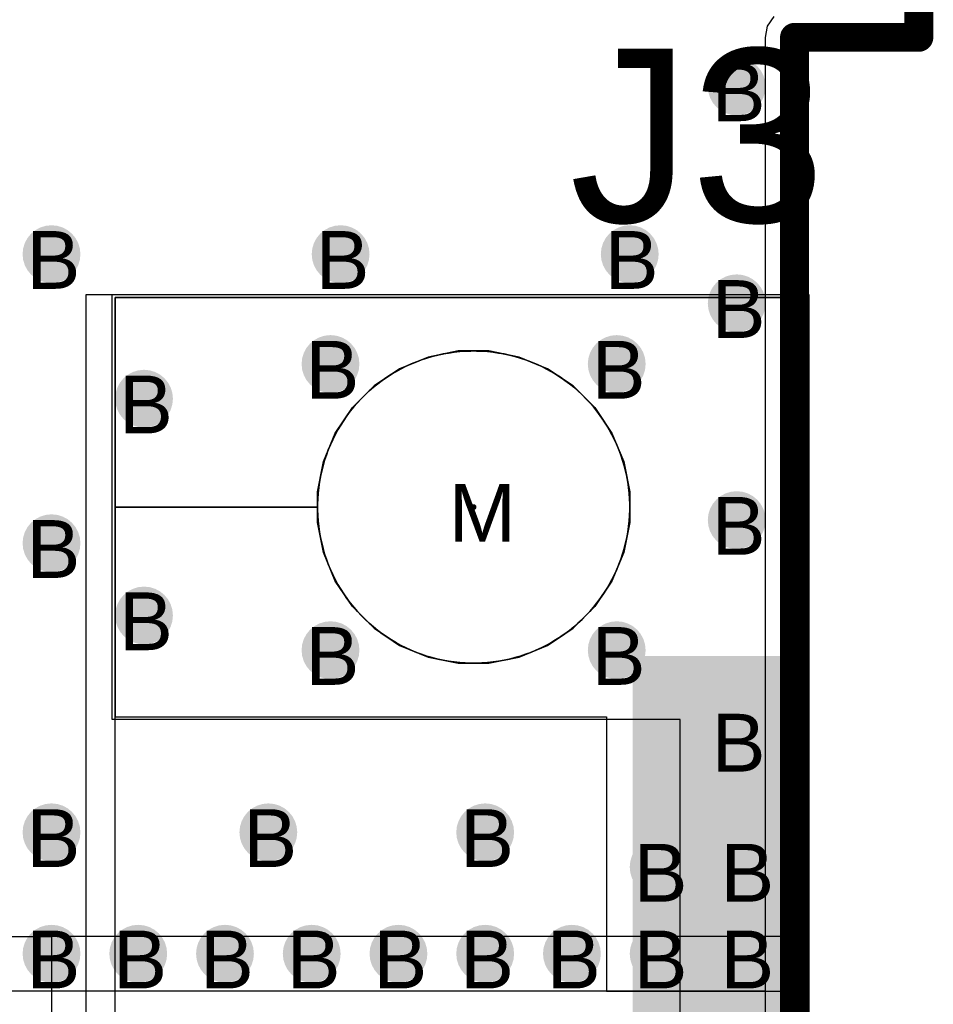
# Model space of a CAD drawing. Header units: millimetres. Extents: x -1.28 to 3.76, y -2.75 to 1.5.
# Tile 5 of 12: x 0.29 to 0.6, y 0.34 to 0.68. Entities that reach past the tile are written whole.
import ezdxf

# ---------------------------------------------------------------- set-up
doc = ezdxf.new("R2010")
doc.units = ezdxf.units.MM
doc.header["$MEASUREMENT"] = 0
for name, color, linetype in [('BottomLayer', 5, 'Continuous'), ('BottomSolder', 6, 'Continuous'), ('DrillDrawing', 1, 'Continuous'), ('Mechanical1', 6, 'Continuous'), ('TopLayer', 1, 'Continuous'), ('TopOverlay', 2, 'Continuous'), ('TopSolder', 216, 'Continuous')]:
    doc.layers.add(name, color=color, linetype=linetype)
doc.styles.add('Arial', font='arial.ttf', dxfattribs={"height": 0.2})

msp = doc.modelspace()

# ---------------------------------------------------------------- hatches: boundary and pattern name
at = {"layer": 'BottomLayer'}
h = msp.add_hatch(color=5, dxfattribs=at)
edge = h.paths.add_edge_path()
edge.add_arc((0.537, 0.658), 0.01, 0, 360)
h = msp.add_hatch(color=5, dxfattribs=at)
edge = h.paths.add_edge_path()
edge.add_arc((0.3, 0.6), 0.01, 0, 360)
h = msp.add_hatch(color=5, dxfattribs=at)
edge = h.paths.add_edge_path()
edge.add_arc((0.4, 0.6), 0.01, 0, 360)
h = msp.add_hatch(color=5, dxfattribs=at)
edge = h.paths.add_edge_path()
edge.add_arc((0.5, 0.6), 0.01, 0, 360)
h = msp.add_hatch(color=5, dxfattribs=at)
edge = h.paths.add_edge_path()
edge.add_arc((0.537, 0.583), 0.01, 0, 360)
h = msp.add_hatch(color=5, dxfattribs=at)
edge = h.paths.add_edge_path()
edge.add_arc((0.3965, 0.562), 0.01, 0, 360)
h = msp.add_hatch(color=5, dxfattribs=at)
edge = h.paths.add_edge_path()
edge.add_arc((0.4955, 0.562), 0.01, 0, 360)
h = msp.add_hatch(color=5, dxfattribs=at)
edge = h.paths.add_edge_path()
edge.add_arc((0.332, 0.55), 0.01, 0, 360)
h = msp.add_hatch(color=5, dxfattribs=at)
edge = h.paths.add_edge_path()
edge.add_arc((0.537, 0.508), 0.01, 0, 360)
h = msp.add_hatch(color=5, dxfattribs=at)
edge = h.paths.add_edge_path()
edge.add_arc((0.3, 0.5), 0.01, 0, 360)
h = msp.add_hatch(color=5, dxfattribs=at)
edge = h.paths.add_edge_path()
edge.add_arc((0.332, 0.475), 0.01, 0, 360)
h = msp.add_hatch(color=5, dxfattribs=at)
edge = h.paths.add_edge_path()
edge.add_arc((0.3965, 0.463), 0.01, 0, 360)
h = msp.add_hatch(color=5, dxfattribs=at)
edge = h.paths.add_edge_path()
edge.add_arc((0.4955, 0.463), 0.01, 0, 360)
msp.add_hatch(color=5, dxfattribs=at).paths.add_polyline_path([(0.552, 0.19), (0.502, 0.19), (0.502, 0.46), (0.552, 0.46)])
h = msp.add_hatch(color=5, dxfattribs=at)
edge = h.paths.add_edge_path()
edge.add_arc((0.537, 0.433), 0.01, 0, 360)
h = msp.add_hatch(color=5, dxfattribs=at)
edge = h.paths.add_edge_path()
edge.add_arc((0.3, 0.4), 0.01, 0, 360)
h = msp.add_hatch(color=5, dxfattribs=at)
edge = h.paths.add_edge_path()
edge.add_arc((0.375, 0.4), 0.01, 0, 360)
h = msp.add_hatch(color=5, dxfattribs=at)
edge = h.paths.add_edge_path()
edge.add_arc((0.45, 0.4), 0.01, 0, 360)
h = msp.add_hatch(color=5, dxfattribs=at)
edge = h.paths.add_edge_path()
edge.add_arc((0.51, 0.388), 0.01, 0, 360)
h = msp.add_hatch(color=5, dxfattribs=at)
edge = h.paths.add_edge_path()
edge.add_arc((0.54, 0.388), 0.01, 0, 360)
h = msp.add_hatch(color=5, dxfattribs=at)
edge = h.paths.add_edge_path()
edge.add_arc((0.3, 0.358), 0.01, 0, 360)
h = msp.add_hatch(color=5, dxfattribs=at)
edge = h.paths.add_edge_path()
edge.add_arc((0.33, 0.358), 0.01, 0, 360)
h = msp.add_hatch(color=5, dxfattribs=at)
edge = h.paths.add_edge_path()
edge.add_arc((0.36, 0.358), 0.01, 0, 360)
h = msp.add_hatch(color=5, dxfattribs=at)
edge = h.paths.add_edge_path()
edge.add_arc((0.39, 0.358), 0.01, 0, 360)
h = msp.add_hatch(color=5, dxfattribs=at)
edge = h.paths.add_edge_path()
edge.add_arc((0.42, 0.358), 0.01, 0, 360)
h = msp.add_hatch(color=5, dxfattribs=at)
edge = h.paths.add_edge_path()
edge.add_arc((0.45, 0.358), 0.01, 0, 360)
h = msp.add_hatch(color=5, dxfattribs=at)
edge = h.paths.add_edge_path()
edge.add_arc((0.48, 0.358), 0.01, 0, 360)
h = msp.add_hatch(color=5, dxfattribs=at)
edge = h.paths.add_edge_path()
edge.add_arc((0.51, 0.358), 0.01, 0, 360)
h = msp.add_hatch(color=5, dxfattribs=at)
edge = h.paths.add_edge_path()
edge.add_arc((0.54, 0.358), 0.01, 0, 360)
at = {"layer": 'BottomSolder'}
h = msp.add_hatch(color=6, dxfattribs=at)
edge = h.paths.add_edge_path()
edge.add_arc((0.446, 0.5125), 0.001, 0, 360)
msp.add_hatch(color=6, dxfattribs=at).paths.add_polyline_path([(0.553, 0.189), (0.501, 0.189), (0.501, 0.461), (0.553, 0.461)])
at = {"layer": 'TopLayer'}
h = msp.add_hatch(color=1, dxfattribs=at)
edge = h.paths.add_edge_path()
edge.add_arc((0.537, 0.658), 0.01, 0, 360)
h = msp.add_hatch(color=1, dxfattribs=at)
edge = h.paths.add_edge_path()
edge.add_arc((0.3, 0.6), 0.01, 0, 360)
h = msp.add_hatch(color=1, dxfattribs=at)
edge = h.paths.add_edge_path()
edge.add_arc((0.4, 0.6), 0.01, 0, 360)
h = msp.add_hatch(color=1, dxfattribs=at)
edge = h.paths.add_edge_path()
edge.add_arc((0.5, 0.6), 0.01, 0, 360)
h = msp.add_hatch(color=1, dxfattribs=at)
edge = h.paths.add_edge_path()
edge.add_arc((0.537, 0.583), 0.01, 0, 360)
h = msp.add_hatch(color=1, dxfattribs=at)
edge = h.paths.add_edge_path()
edge.add_arc((0.3965, 0.562), 0.01, 0, 360)
h = msp.add_hatch(color=1, dxfattribs=at)
edge = h.paths.add_edge_path()
edge.add_arc((0.4955, 0.562), 0.01, 0, 360)
h = msp.add_hatch(color=1, dxfattribs=at)
edge = h.paths.add_edge_path()
edge.add_arc((0.332, 0.55), 0.01, 0, 360)
h = msp.add_hatch(color=1, dxfattribs=at)
edge = h.paths.add_edge_path()
edge.add_arc((0.537, 0.508), 0.01, 0, 360)
h = msp.add_hatch(color=1, dxfattribs=at)
edge = h.paths.add_edge_path()
edge.add_arc((0.3, 0.5), 0.01, 0, 360)
h = msp.add_hatch(color=1, dxfattribs=at)
edge = h.paths.add_edge_path()
edge.add_arc((0.332, 0.475), 0.01, 0, 360)
h = msp.add_hatch(color=1, dxfattribs=at)
edge = h.paths.add_edge_path()
edge.add_arc((0.3965, 0.463), 0.01, 0, 360)
h = msp.add_hatch(color=1, dxfattribs=at)
edge = h.paths.add_edge_path()
edge.add_arc((0.4955, 0.463), 0.01, 0, 360)
for points in [[(0.552, 0.345), (0.502, 0.345), (0.502, 0.46), (0.552, 0.46)], [(0.562, 0.36), (0.542, 0.36), (0.542, 0.345), (0.562, 0.345)]]:
    msp.add_hatch(color=1, dxfattribs=at).paths.add_polyline_path(points)
h = msp.add_hatch(color=1, dxfattribs=at)
edge = h.paths.add_edge_path()
edge.add_arc((0.537, 0.433), 0.01, 0, 360)
h = msp.add_hatch(color=1, dxfattribs=at)
edge = h.paths.add_edge_path()
edge.add_arc((0.3, 0.4), 0.01, 0, 360)
h = msp.add_hatch(color=1, dxfattribs=at)
edge = h.paths.add_edge_path()
edge.add_arc((0.375, 0.4), 0.01, 0, 360)
h = msp.add_hatch(color=1, dxfattribs=at)
edge = h.paths.add_edge_path()
edge.add_arc((0.45, 0.4), 0.01, 0, 360)
h = msp.add_hatch(color=1, dxfattribs=at)
edge = h.paths.add_edge_path()
edge.add_arc((0.51, 0.388), 0.01, 0, 360)
h = msp.add_hatch(color=1, dxfattribs=at)
edge = h.paths.add_edge_path()
edge.add_arc((0.54, 0.388), 0.01, 0, 360)
h = msp.add_hatch(color=1, dxfattribs=at)
edge = h.paths.add_edge_path()
edge.add_arc((0.3, 0.358), 0.01, 0, 360)
h = msp.add_hatch(color=1, dxfattribs=at)
edge = h.paths.add_edge_path()
edge.add_arc((0.33, 0.358), 0.01, 0, 360)
h = msp.add_hatch(color=1, dxfattribs=at)
edge = h.paths.add_edge_path()
edge.add_arc((0.36, 0.358), 0.01, 0, 360)
h = msp.add_hatch(color=1, dxfattribs=at)
edge = h.paths.add_edge_path()
edge.add_arc((0.39, 0.358), 0.01, 0, 360)
h = msp.add_hatch(color=1, dxfattribs=at)
edge = h.paths.add_edge_path()
edge.add_arc((0.42, 0.358), 0.01, 0, 360)
h = msp.add_hatch(color=1, dxfattribs=at)
edge = h.paths.add_edge_path()
edge.add_arc((0.45, 0.358), 0.01, 0, 360)
h = msp.add_hatch(color=1, dxfattribs=at)
edge = h.paths.add_edge_path()
edge.add_arc((0.48, 0.358), 0.01, 0, 360)
h = msp.add_hatch(color=1, dxfattribs=at)
edge = h.paths.add_edge_path()
edge.add_arc((0.51, 0.358), 0.01, 0, 360)
h = msp.add_hatch(color=1, dxfattribs=at)
edge = h.paths.add_edge_path()
edge.add_arc((0.54, 0.358), 0.01, 0, 360)
at = {"layer": 'TopSolder'}
h = msp.add_hatch(color=216, dxfattribs=at)
edge = h.paths.add_edge_path()
edge.add_arc((0.537, 0.583), 0.006, 0, 360)
h = msp.add_hatch(color=216, dxfattribs=at)
edge = h.paths.add_edge_path()
edge.add_arc((0.446, 0.5125), 0.001, 0, 360)

# ---------------------------------------------------------------- linework, layer by layer
at = {"layer": 'BottomLayer'}
for p, q in [((0.54979, 0.68221), (0.54758, 0.6789)), ((0.54758, 0.6789), (0.5468, 0.675)), ((0.5468, 0.675), (0.5468, 0.0102)), ((0.322, 0.5125), (0.322, 0.585)), ((0.322, 0.585), (0.562, 0.585)), ((0.562, 0.585), (0.562, 0.065)), ((0.44068, 0.5665), (0.43025, 0.56442)), ((0.43025, 0.56442), (0.44068, 0.5665)), ((0.43547, 0.56546), (0.43358, 0.56505)), ((0.43736, 0.5658), (0.43547, 0.56546)), ((0.43927, 0.56608), (0.43736, 0.5658)), ((0.44119, 0.56629), (0.43927, 0.56608)), ((0.45132, 0.5665), (0.44068, 0.5665)), ((0.44068, 0.5665), (0.446, 0.5665)), ((0.44311, 0.56642), (0.44119, 0.56629)), ((0.44504, 0.56649), (0.44311, 0.56642)), ((0.446, 0.5665), (0.44504, 0.56649)), ((0.44696, 0.56649), (0.446, 0.5665)), ((0.446, 0.5665), (0.45132, 0.5665)), ((0.44889, 0.56642), (0.44696, 0.56649)), ((0.45081, 0.56629), (0.44889, 0.56642)), ((0.45273, 0.56608), (0.45081, 0.56629)), ((0.46175, 0.56442), (0.45132, 0.5665)), ((0.45132, 0.5665), (0.46175, 0.56442)), ((0.45464, 0.5658), (0.45273, 0.56608)), ((0.45653, 0.56546), (0.45464, 0.5658)), ((0.45842, 0.56505), (0.45653, 0.56546)), ((0.43025, 0.56442), (0.42042, 0.56035)), ((0.42042, 0.56035), (0.43025, 0.56442)), ((0.42445, 0.56201), (0.42269, 0.56121)), ((0.42623, 0.56275), (0.42445, 0.56201)), ((0.42803, 0.56342), (0.42623, 0.56275)), ((0.42986, 0.56403), (0.42803, 0.56342)), ((0.43171, 0.56458), (0.42986, 0.56403)), ((0.43358, 0.56505), (0.43171, 0.56458)), ((0.46029, 0.56458), (0.45842, 0.56505)), ((0.46214, 0.56403), (0.46029, 0.56458)), ((0.47158, 0.56035), (0.46175, 0.56442)), ((0.46175, 0.56442), (0.47158, 0.56035)), ((0.46396, 0.56342), (0.46214, 0.56403)), ((0.46577, 0.56275), (0.46396, 0.56342)), ((0.46755, 0.56201), (0.46577, 0.56275)), ((0.46931, 0.56121), (0.46755, 0.56201)), ((0.42042, 0.56035), (0.41158, 0.55444)), ((0.41158, 0.55444), (0.42042, 0.56035)), ((0.41928, 0.55943), (0.41762, 0.55844)), ((0.42097, 0.56035), (0.41928, 0.55943)), ((0.42269, 0.56121), (0.42097, 0.56035)), ((0.47103, 0.56035), (0.46931, 0.56121)), ((0.47272, 0.55943), (0.47103, 0.56035)), ((0.48042, 0.55444), (0.47158, 0.56035)), ((0.47158, 0.56035), (0.48042, 0.55444)), ((0.47438, 0.55844), (0.47272, 0.55943)), ((0.41442, 0.5563), (0.41287, 0.55514)), ((0.416, 0.5574), (0.41442, 0.5563)), ((0.41762, 0.55844), (0.416, 0.5574)), ((0.476, 0.5574), (0.47438, 0.55844)), ((0.47758, 0.5563), (0.476, 0.5574)), ((0.47913, 0.55514), (0.47758, 0.5563)), ((0.41158, 0.55444), (0.40406, 0.54692)), ((0.40406, 0.54692), (0.41158, 0.55444)), ((0.40991, 0.55267), (0.4085, 0.55136)), ((0.41137, 0.55394), (0.40991, 0.55267)), ((0.41287, 0.55514), (0.41137, 0.55394)), ((0.48063, 0.55394), (0.47913, 0.55514)), ((0.48794, 0.54692), (0.48042, 0.55444)), ((0.48042, 0.55444), (0.48794, 0.54692)), ((0.48209, 0.55267), (0.48063, 0.55394)), ((0.4835, 0.55136), (0.48209, 0.55267)), ((0.40583, 0.54859), (0.40456, 0.54713)), ((0.40714, 0.55), (0.40583, 0.54859)), ((0.4085, 0.55136), (0.40714, 0.55)), ((0.48486, 0.55), (0.4835, 0.55136)), ((0.48617, 0.54859), (0.48486, 0.55)), ((0.48744, 0.54713), (0.48617, 0.54859)), ((0.40406, 0.54692), (0.39815, 0.53808)), ((0.39815, 0.53808), (0.40406, 0.54692)), ((0.40336, 0.54563), (0.4022, 0.54408)), ((0.40456, 0.54713), (0.40336, 0.54563)), ((0.48864, 0.54563), (0.48744, 0.54713)), ((0.49385, 0.53808), (0.48794, 0.54692)), ((0.48794, 0.54692), (0.49385, 0.53808)), ((0.4898, 0.54408), (0.48864, 0.54563)), ((0.4011, 0.5425), (0.40006, 0.54088)), ((0.4022, 0.54408), (0.4011, 0.5425)), ((0.4909, 0.5425), (0.4898, 0.54408)), ((0.49194, 0.54088), (0.4909, 0.5425)), ((0.39907, 0.53922), (0.39815, 0.53753)), ((0.40006, 0.54088), (0.39907, 0.53922)), ((0.49293, 0.53922), (0.49194, 0.54088)), ((0.49385, 0.53753), (0.49293, 0.53922)), ((0.39815, 0.53808), (0.39408, 0.52825)), ((0.39408, 0.52825), (0.39815, 0.53808)), ((0.39729, 0.53581), (0.39649, 0.53405)), ((0.39815, 0.53753), (0.39729, 0.53581)), ((0.49792, 0.52825), (0.49385, 0.53808)), ((0.49385, 0.53808), (0.49792, 0.52825)), ((0.49471, 0.53581), (0.49385, 0.53753)), ((0.49551, 0.53405), (0.49471, 0.53581)), ((0.39575, 0.53227), (0.39508, 0.53046)), ((0.39649, 0.53405), (0.39575, 0.53227)), ((0.49625, 0.53227), (0.49551, 0.53405)), ((0.49692, 0.53046), (0.49625, 0.53227)), ((0.39408, 0.52825), (0.392, 0.51782)), ((0.392, 0.51782), (0.39408, 0.52825)), ((0.39447, 0.52864), (0.39392, 0.52679)), ((0.39508, 0.53046), (0.39447, 0.52864)), ((0.49753, 0.52864), (0.49692, 0.53046)), ((0.49808, 0.52679), (0.49753, 0.52864)), ((0.5, 0.51782), (0.49792, 0.52825)), ((0.49792, 0.52825), (0.5, 0.51782)), ((0.39345, 0.52492), (0.39304, 0.52303)), ((0.39392, 0.52679), (0.39345, 0.52492)), ((0.49855, 0.52492), (0.49808, 0.52679)), ((0.49896, 0.52303), (0.49855, 0.52492)), ((0.3927, 0.52114), (0.39242, 0.51923)), ((0.39304, 0.52303), (0.3927, 0.52114)), ((0.4993, 0.52114), (0.49896, 0.52303)), ((0.49958, 0.51923), (0.4993, 0.52114)), ((0.392, 0.51782), (0.392, 0.5125)), ((0.392, 0.5125), (0.392, 0.51782)), ((0.39242, 0.51923), (0.39221, 0.51731)), ((0.49978, 0.51731), (0.49958, 0.51923)), ((0.5, 0.5125), (0.5, 0.51782)), ((0.5, 0.51782), (0.5, 0.5125)), ((0.39208, 0.51539), (0.39201, 0.51346)), ((0.39221, 0.51731), (0.39208, 0.51539)), ((0.49992, 0.51539), (0.49978, 0.51731)), ((0.49999, 0.51346), (0.49992, 0.51539)), ((0.322, 0.1375), (0.322, 0.5125)), ((0.322, 0.5125), (0.392, 0.5125)), ((0.392, 0.5125), (0.322, 0.5125)), ((0.39201, 0.51346), (0.392, 0.5125)), ((0.392, 0.5125), (0.392, 0.50718)), ((0.392, 0.5125), (0.39201, 0.51154)), ((0.392, 0.5125), (0.392, 0.5125)), ((0.392, 0.50718), (0.392, 0.5125)), ((0.39201, 0.51154), (0.39208, 0.50961)), ((0.49992, 0.50961), (0.49999, 0.51154)), ((0.5, 0.5125), (0.49999, 0.51346)), ((0.49999, 0.51154), (0.5, 0.5125)), ((0.5, 0.50718), (0.5, 0.5125)), ((0.5, 0.5125), (0.5, 0.5125)), ((0.5, 0.5125), (0.5, 0.50718)), ((0.39208, 0.50961), (0.39221, 0.50769)), ((0.39221, 0.50769), (0.39242, 0.50577)), ((0.49958, 0.50577), (0.49978, 0.50769)), ((0.49978, 0.50769), (0.49992, 0.50961)), ((0.392, 0.50718), (0.39408, 0.49675)), ((0.39408, 0.49675), (0.392, 0.50718)), ((0.39242, 0.50577), (0.3927, 0.50386)), ((0.49792, 0.49675), (0.5, 0.50718)), ((0.5, 0.50718), (0.49792, 0.49675)), ((0.4993, 0.50386), (0.49958, 0.50577)), ((0.3927, 0.50386), (0.39304, 0.50197)), ((0.39304, 0.50197), (0.39345, 0.50008)), ((0.49855, 0.50008), (0.49896, 0.50197)), ((0.49896, 0.50197), (0.4993, 0.50386)), ((0.39345, 0.50008), (0.39392, 0.49821)), ((0.39392, 0.49821), (0.39447, 0.49636)), ((0.49753, 0.49636), (0.49808, 0.49821)), ((0.49808, 0.49821), (0.49855, 0.50008)), ((0.39408, 0.49675), (0.39815, 0.48692)), ((0.39815, 0.48692), (0.39408, 0.49675)), ((0.39447, 0.49636), (0.39508, 0.49454)), ((0.39508, 0.49454), (0.39575, 0.49273)), ((0.49385, 0.48692), (0.49792, 0.49675)), ((0.49792, 0.49675), (0.49385, 0.48692)), ((0.49625, 0.49273), (0.49692, 0.49454)), ((0.49692, 0.49454), (0.49753, 0.49636)), ((0.39575, 0.49273), (0.39649, 0.49095)), ((0.39649, 0.49095), (0.39729, 0.48919)), ((0.49471, 0.48919), (0.49551, 0.49095)), ((0.49551, 0.49095), (0.49625, 0.49273)), ((0.39729, 0.48919), (0.39815, 0.48747)), ((0.39815, 0.48747), (0.39907, 0.48578)), ((0.49293, 0.48578), (0.49385, 0.48747)), ((0.49385, 0.48747), (0.49471, 0.48919)), ((0.39815, 0.48692), (0.40406, 0.47808)), ((0.40406, 0.47808), (0.39815, 0.48692)), ((0.39907, 0.48578), (0.40006, 0.48412)), ((0.40006, 0.48412), (0.4011, 0.4825)), ((0.48794, 0.47808), (0.49385, 0.48692)), ((0.49385, 0.48692), (0.48794, 0.47808)), ((0.4909, 0.4825), (0.49194, 0.48412)), ((0.49194, 0.48412), (0.49293, 0.48578)), ((0.4011, 0.4825), (0.4022, 0.48092)), ((0.4022, 0.48092), (0.40336, 0.47937)), ((0.48864, 0.47937), (0.4898, 0.48092)), ((0.4898, 0.48092), (0.4909, 0.4825)), ((0.40336, 0.47937), (0.40456, 0.47787)), ((0.40406, 0.47808), (0.41158, 0.47056)), ((0.41158, 0.47056), (0.40406, 0.47808)), ((0.40456, 0.47787), (0.40583, 0.47641)), ((0.48042, 0.47056), (0.48794, 0.47808)), ((0.48794, 0.47808), (0.48042, 0.47056)), ((0.48617, 0.47641), (0.48744, 0.47787)), ((0.48744, 0.47787), (0.48864, 0.47937)), ((0.40583, 0.47641), (0.40714, 0.475)), ((0.40714, 0.475), (0.4085, 0.47364)), ((0.4085, 0.47364), (0.40991, 0.47233)), ((0.48209, 0.47233), (0.4835, 0.47364)), ((0.4835, 0.47364), (0.48486, 0.475)), ((0.48486, 0.475), (0.48617, 0.47641)), ((0.40991, 0.47233), (0.41137, 0.47106)), ((0.41137, 0.47106), (0.41287, 0.46986)), ((0.41158, 0.47056), (0.42042, 0.46465)), ((0.42042, 0.46465), (0.41158, 0.47056)), ((0.47158, 0.46465), (0.48042, 0.47056)), ((0.48042, 0.47056), (0.47158, 0.46465)), ((0.47913, 0.46986), (0.48063, 0.47106)), ((0.48063, 0.47106), (0.48209, 0.47233)), ((0.41287, 0.46986), (0.41442, 0.4687)), ((0.41442, 0.4687), (0.416, 0.4676)), ((0.416, 0.4676), (0.41762, 0.46656)), ((0.47438, 0.46656), (0.476, 0.4676)), ((0.476, 0.4676), (0.47758, 0.4687)), ((0.47758, 0.4687), (0.47913, 0.46986)), ((0.41762, 0.46656), (0.41928, 0.46557)), ((0.41928, 0.46557), (0.42097, 0.46465)), ((0.42042, 0.46465), (0.43025, 0.46058)), ((0.43025, 0.46058), (0.42042, 0.46465)), ((0.42097, 0.46465), (0.42269, 0.46379)), ((0.42269, 0.46379), (0.42445, 0.46299)), ((0.46175, 0.46058), (0.47158, 0.46465)), ((0.47158, 0.46465), (0.46175, 0.46058)), ((0.46755, 0.46299), (0.46931, 0.46379)), ((0.46931, 0.46379), (0.47103, 0.46465)), ((0.47103, 0.46465), (0.47272, 0.46557)), ((0.47272, 0.46557), (0.47438, 0.46656)), ((0.42445, 0.46299), (0.42623, 0.46225)), ((0.42623, 0.46225), (0.42803, 0.46158)), ((0.42803, 0.46158), (0.42986, 0.46097)), ((0.42986, 0.46097), (0.43171, 0.46042)), ((0.43025, 0.46058), (0.44068, 0.4585)), ((0.44068, 0.4585), (0.43025, 0.46058)), ((0.43171, 0.46042), (0.43358, 0.45995)), ((0.43358, 0.45995), (0.43547, 0.45954)), ((0.45132, 0.4585), (0.46175, 0.46058)), ((0.46175, 0.46058), (0.45132, 0.4585)), ((0.45653, 0.45954), (0.45842, 0.45995)), ((0.45842, 0.45995), (0.46029, 0.46042)), ((0.46029, 0.46042), (0.46214, 0.46097)), ((0.46214, 0.46097), (0.46396, 0.46158)), ((0.46396, 0.46158), (0.46577, 0.46225)), ((0.46577, 0.46225), (0.46755, 0.46299)), ((0.43547, 0.45954), (0.43736, 0.4592)), ((0.43736, 0.4592), (0.43927, 0.45892)), ((0.43927, 0.45892), (0.44119, 0.45871)), ((0.44068, 0.4585), (0.45132, 0.4585)), ((0.446, 0.4585), (0.44068, 0.4585)), ((0.44119, 0.45871), (0.44311, 0.45858)), ((0.44311, 0.45858), (0.44504, 0.45851)), ((0.44504, 0.45851), (0.446, 0.4585)), ((0.446, 0.4585), (0.44696, 0.45851)), ((0.45132, 0.4585), (0.446, 0.4585)), ((0.44696, 0.45851), (0.44889, 0.45858)), ((0.44889, 0.45858), (0.45081, 0.45871)), ((0.45081, 0.45871), (0.45273, 0.45892)), ((0.45273, 0.45892), (0.45464, 0.4592)), ((0.45464, 0.4592), (0.45653, 0.45954))]:
    msp.add_line(p, q, dxfattribs=at)
at = {"layer": 'BottomSolder'}
for p, q in [((0.6, 0.675), (0.6, 1.5)), ((0.557, 0), (0.557, 0.675)), ((0.557, 0.675), (0.6, 0.675)), ((0.312, 0.064), (0.312, 0.586)), ((0.312, 0.586), (0.562, 0.586)), ((0.562, 0.586), (0.562, 0.064))]:
    msp.add_line(p, q, dxfattribs=at)
at = {"layer": 'Mechanical1', "const_width": 0.01}
for points in [[(0.6, 0.675), (0.6, 1.5)], [(0.557, 0), (0.557, 0.675)], [(0.557, 0.675), (0.6, 0.675)]]:
    msp.add_lwpolyline(points, dxfattribs=at)
at = {"layer": 'Mechanical1', "const_width": 0.005}
for points in [[(0.5545, 0.675, 1), (0.5595, 0.675, 1)], [(0.5545, 0.675, 1), (0.5595, 0.675, 1)], [(0.5975, 0.675, 1), (0.6025, 0.675, 1)], [(0.5975, 0.675, 1), (0.6025, 0.675, 1)]]:
    msp.add_lwpolyline(points, format="xyb", close=True, dxfattribs=at)
at = {"layer": 'TopLayer'}
for p, q in [((0.54979, 0.68221), (0.54758, 0.6789)), ((0.54758, 0.6789), (0.5468, 0.675)), ((0.5468, 0.675), (0.5468, 0.345)), ((0.562, 0.585), (0.322, 0.585)), ((0.322, 0.585), (0.322, 0.5125)), ((0.562, 0.345), (0.562, 0.585)), ((0.44068, 0.5665), (0.43025, 0.56442)), ((0.43025, 0.56442), (0.44068, 0.5665)), ((0.43358, 0.56505), (0.43547, 0.56546)), ((0.43547, 0.56546), (0.43736, 0.5658)), ((0.43736, 0.5658), (0.43927, 0.56608)), ((0.43927, 0.56608), (0.44119, 0.56629)), ((0.45132, 0.5665), (0.44068, 0.5665)), ((0.44068, 0.5665), (0.446, 0.5665)), ((0.44119, 0.56629), (0.44311, 0.56642)), ((0.44311, 0.56642), (0.44504, 0.56649)), ((0.44504, 0.56649), (0.446, 0.5665)), ((0.446, 0.5665), (0.44696, 0.56649)), ((0.446, 0.5665), (0.45132, 0.5665)), ((0.44696, 0.56649), (0.44889, 0.56642)), ((0.44889, 0.56642), (0.45081, 0.56629)), ((0.45081, 0.56629), (0.45273, 0.56608)), ((0.46175, 0.56442), (0.45132, 0.5665)), ((0.45132, 0.5665), (0.46175, 0.56442)), ((0.45273, 0.56608), (0.45464, 0.5658)), ((0.45464, 0.5658), (0.45653, 0.56546)), ((0.45653, 0.56546), (0.45842, 0.56505)), ((0.43025, 0.56442), (0.42042, 0.56035)), ((0.42042, 0.56035), (0.43025, 0.56442)), ((0.42269, 0.56121), (0.42445, 0.56201)), ((0.42445, 0.56201), (0.42623, 0.56275)), ((0.42623, 0.56275), (0.42803, 0.56342)), ((0.42803, 0.56342), (0.42986, 0.56403)), ((0.42986, 0.56403), (0.43171, 0.56458)), ((0.43171, 0.56458), (0.43358, 0.56505)), ((0.45842, 0.56505), (0.46029, 0.56458)), ((0.46029, 0.56458), (0.46214, 0.56403)), ((0.47158, 0.56035), (0.46175, 0.56442)), ((0.46175, 0.56442), (0.47158, 0.56035)), ((0.46214, 0.56403), (0.46397, 0.56342)), ((0.46397, 0.56342), (0.46577, 0.56275)), ((0.46577, 0.56275), (0.46755, 0.56201)), ((0.46755, 0.56201), (0.46931, 0.56121)), ((0.42042, 0.56035), (0.41158, 0.55444)), ((0.41158, 0.55444), (0.42042, 0.56035)), ((0.41762, 0.55844), (0.41928, 0.55943)), ((0.41928, 0.55943), (0.42097, 0.56035)), ((0.42097, 0.56035), (0.42269, 0.56121)), ((0.46931, 0.56121), (0.47103, 0.56035)), ((0.47103, 0.56035), (0.47272, 0.55943)), ((0.48042, 0.55444), (0.47158, 0.56035)), ((0.47158, 0.56035), (0.48042, 0.55444)), ((0.47272, 0.55943), (0.47438, 0.55844)), ((0.41287, 0.55514), (0.41442, 0.5563)), ((0.41442, 0.5563), (0.416, 0.5574)), ((0.416, 0.5574), (0.41762, 0.55844)), ((0.47438, 0.55844), (0.476, 0.5574)), ((0.476, 0.5574), (0.47758, 0.5563)), ((0.47758, 0.5563), (0.47913, 0.55514)), ((0.41158, 0.55444), (0.40406, 0.54692)), ((0.40406, 0.54692), (0.41158, 0.55444)), ((0.4085, 0.55136), (0.40991, 0.55267)), ((0.40991, 0.55267), (0.41137, 0.55394)), ((0.41137, 0.55394), (0.41287, 0.55514)), ((0.47913, 0.55514), (0.48063, 0.55394)), ((0.48794, 0.54692), (0.48042, 0.55444)), ((0.48042, 0.55444), (0.48794, 0.54692)), ((0.48063, 0.55394), (0.48209, 0.55267)), ((0.48209, 0.55267), (0.4835, 0.55136)), ((0.40456, 0.54713), (0.40583, 0.54859)), ((0.40583, 0.54859), (0.40714, 0.55)), ((0.40714, 0.55), (0.4085, 0.55136)), ((0.4835, 0.55136), (0.48486, 0.55)), ((0.48486, 0.55), (0.48617, 0.54859)), ((0.48617, 0.54859), (0.48744, 0.54713)), ((0.40406, 0.54692), (0.39815, 0.53808)), ((0.39815, 0.53808), (0.40406, 0.54692)), ((0.4022, 0.54408), (0.40336, 0.54563)), ((0.40336, 0.54563), (0.40456, 0.54713)), ((0.48744, 0.54713), (0.48864, 0.54563)), ((0.49385, 0.53808), (0.48794, 0.54692)), ((0.48794, 0.54692), (0.49385, 0.53808)), ((0.48864, 0.54563), (0.4898, 0.54408)), ((0.40006, 0.54088), (0.4011, 0.5425)), ((0.4011, 0.5425), (0.4022, 0.54408)), ((0.4898, 0.54408), (0.4909, 0.5425)), ((0.4909, 0.5425), (0.49194, 0.54088)), ((0.39815, 0.53753), (0.39907, 0.53922)), ((0.39907, 0.53922), (0.40006, 0.54088)), ((0.49194, 0.54088), (0.49293, 0.53922)), ((0.49293, 0.53922), (0.49385, 0.53753)), ((0.39815, 0.53808), (0.39408, 0.52825)), ((0.39408, 0.52825), (0.39815, 0.53808)), ((0.39649, 0.53405), (0.39729, 0.53581)), ((0.39729, 0.53581), (0.39815, 0.53753)), ((0.49792, 0.52825), (0.49385, 0.53808)), ((0.49385, 0.53808), (0.49792, 0.52825)), ((0.49385, 0.53753), (0.49471, 0.53581)), ((0.49471, 0.53581), (0.49551, 0.53405)), ((0.39508, 0.53046), (0.39575, 0.53227)), ((0.39575, 0.53227), (0.39649, 0.53405)), ((0.49551, 0.53405), (0.49625, 0.53227)), ((0.49625, 0.53227), (0.49692, 0.53046)), ((0.39408, 0.52825), (0.392, 0.51782)), ((0.392, 0.51782), (0.39408, 0.52825)), ((0.39392, 0.52679), (0.39447, 0.52864)), ((0.39447, 0.52864), (0.39508, 0.53046)), ((0.49692, 0.53046), (0.49753, 0.52864)), ((0.49753, 0.52864), (0.49808, 0.52679)), ((0.5, 0.51782), (0.49792, 0.52825)), ((0.49792, 0.52825), (0.5, 0.51782)), ((0.39304, 0.52303), (0.39345, 0.52492)), ((0.39345, 0.52492), (0.39392, 0.52679)), ((0.49808, 0.52679), (0.49855, 0.52492)), ((0.49855, 0.52492), (0.49896, 0.52303)), ((0.39242, 0.51923), (0.3927, 0.52114)), ((0.3927, 0.52114), (0.39304, 0.52303)), ((0.49896, 0.52303), (0.4993, 0.52114)), ((0.4993, 0.52114), (0.49958, 0.51923)), ((0.392, 0.51782), (0.392, 0.5125)), ((0.392, 0.5125), (0.392, 0.51782)), ((0.39221, 0.51731), (0.39242, 0.51923)), ((0.49958, 0.51923), (0.49978, 0.51731)), ((0.5, 0.5125), (0.5, 0.51782)), ((0.5, 0.51782), (0.5, 0.5125)), ((0.39201, 0.51346), (0.39208, 0.51539)), ((0.39208, 0.51539), (0.39221, 0.51731)), ((0.49978, 0.51731), (0.49992, 0.51539)), ((0.49992, 0.51539), (0.49999, 0.51346)), ((0.322, 0.5125), (0.392, 0.5125)), ((0.392, 0.5125), (0.322, 0.5125)), ((0.322, 0.5125), (0.322, 0.44)), ((0.392, 0.5125), (0.39201, 0.51346)), ((0.392, 0.5125), (0.392, 0.50718)), ((0.39201, 0.51154), (0.392, 0.5125)), ((0.392, 0.5125), (0.392, 0.5125)), ((0.392, 0.50718), (0.392, 0.5125)), ((0.39208, 0.50961), (0.39201, 0.51154)), ((0.49999, 0.51154), (0.49992, 0.50961)), ((0.49999, 0.51346), (0.5, 0.5125)), ((0.5, 0.5125), (0.49999, 0.51154)), ((0.5, 0.50718), (0.5, 0.5125)), ((0.5, 0.5125), (0.5, 0.5125)), ((0.5, 0.5125), (0.5, 0.50718)), ((0.39221, 0.50769), (0.39208, 0.50961)), ((0.39242, 0.50577), (0.39221, 0.50769)), ((0.49978, 0.50769), (0.49958, 0.50577)), ((0.49992, 0.50961), (0.49978, 0.50769)), ((0.392, 0.50718), (0.39408, 0.49675)), ((0.39408, 0.49675), (0.392, 0.50718)), ((0.3927, 0.50386), (0.39242, 0.50577)), ((0.49792, 0.49675), (0.5, 0.50718)), ((0.5, 0.50718), (0.49792, 0.49675)), ((0.49958, 0.50577), (0.4993, 0.50386)), ((0.39304, 0.50197), (0.3927, 0.50386)), ((0.39345, 0.50008), (0.39304, 0.50197)), ((0.49896, 0.50197), (0.49855, 0.50008)), ((0.4993, 0.50386), (0.49896, 0.50197)), ((0.39392, 0.49821), (0.39345, 0.50008)), ((0.39447, 0.49636), (0.39392, 0.49821)), ((0.49808, 0.49821), (0.49753, 0.49636)), ((0.49855, 0.50008), (0.49808, 0.49821)), ((0.39408, 0.49675), (0.39815, 0.48692)), ((0.39815, 0.48692), (0.39408, 0.49675)), ((0.39508, 0.49454), (0.39447, 0.49636)), ((0.39575, 0.49273), (0.39508, 0.49454)), ((0.49385, 0.48692), (0.49792, 0.49675)), ((0.49792, 0.49675), (0.49385, 0.48692)), ((0.49692, 0.49454), (0.49625, 0.49273)), ((0.49753, 0.49636), (0.49692, 0.49454)), ((0.39649, 0.49095), (0.39575, 0.49273)), ((0.39729, 0.48919), (0.39649, 0.49095)), ((0.49551, 0.49095), (0.49471, 0.48919)), ((0.49625, 0.49273), (0.49551, 0.49095)), ((0.39815, 0.48747), (0.39729, 0.48919)), ((0.39907, 0.48578), (0.39815, 0.48747)), ((0.49385, 0.48747), (0.49293, 0.48578)), ((0.49471, 0.48919), (0.49385, 0.48747)), ((0.39815, 0.48692), (0.40406, 0.47808)), ((0.40406, 0.47808), (0.39815, 0.48692)), ((0.40006, 0.48412), (0.39907, 0.48578)), ((0.4011, 0.4825), (0.40006, 0.48412)), ((0.48794, 0.47808), (0.49385, 0.48692)), ((0.49385, 0.48692), (0.48794, 0.47808)), ((0.49194, 0.48412), (0.4909, 0.4825)), ((0.49293, 0.48578), (0.49194, 0.48412)), ((0.4022, 0.48092), (0.4011, 0.4825)), ((0.40336, 0.47937), (0.4022, 0.48092)), ((0.4898, 0.48092), (0.48864, 0.47937)), ((0.4909, 0.4825), (0.4898, 0.48092)), ((0.40456, 0.47787), (0.40336, 0.47937)), ((0.40406, 0.47808), (0.41158, 0.47056)), ((0.41158, 0.47056), (0.40406, 0.47808)), ((0.40583, 0.47641), (0.40456, 0.47787)), ((0.48042, 0.47056), (0.48794, 0.47808)), ((0.48794, 0.47808), (0.48042, 0.47056)), ((0.48744, 0.47787), (0.48617, 0.47641)), ((0.48864, 0.47937), (0.48744, 0.47787)), ((0.40714, 0.475), (0.40583, 0.47641)), ((0.4085, 0.47364), (0.40714, 0.475)), ((0.40991, 0.47233), (0.4085, 0.47364)), ((0.4835, 0.47364), (0.48209, 0.47233)), ((0.48486, 0.475), (0.4835, 0.47364)), ((0.48617, 0.47641), (0.48486, 0.475)), ((0.41137, 0.47106), (0.40991, 0.47233)), ((0.41287, 0.46986), (0.41137, 0.47106)), ((0.41158, 0.47056), (0.42042, 0.46465)), ((0.42042, 0.46465), (0.41158, 0.47056)), ((0.47158, 0.46465), (0.48042, 0.47056)), ((0.48042, 0.47056), (0.47158, 0.46465)), ((0.48063, 0.47106), (0.47913, 0.46986)), ((0.48209, 0.47233), (0.48063, 0.47106)), ((0.41442, 0.4687), (0.41287, 0.46986)), ((0.416, 0.4676), (0.41442, 0.4687)), ((0.41762, 0.46656), (0.416, 0.4676)), ((0.476, 0.4676), (0.47438, 0.46656)), ((0.47758, 0.4687), (0.476, 0.4676)), ((0.47913, 0.46986), (0.47758, 0.4687)), ((0.41928, 0.46557), (0.41762, 0.46656)), ((0.42097, 0.46465), (0.41928, 0.46557)), ((0.42042, 0.46465), (0.43025, 0.46058)), ((0.43025, 0.46058), (0.42042, 0.46465)), ((0.42269, 0.46379), (0.42097, 0.46465)), ((0.42445, 0.46299), (0.42269, 0.46379)), ((0.46175, 0.46058), (0.47158, 0.46465)), ((0.47158, 0.46465), (0.46175, 0.46058)), ((0.46931, 0.46379), (0.46755, 0.46299)), ((0.47103, 0.46465), (0.46931, 0.46379)), ((0.47272, 0.46557), (0.47103, 0.46465)), ((0.47438, 0.46656), (0.47272, 0.46557)), ((0.42623, 0.46225), (0.42445, 0.46299)), ((0.42803, 0.46158), (0.42623, 0.46225)), ((0.42986, 0.46097), (0.42803, 0.46158)), ((0.43171, 0.46042), (0.42986, 0.46097)), ((0.43025, 0.46058), (0.44068, 0.4585)), ((0.44068, 0.4585), (0.43025, 0.46058)), ((0.43358, 0.45995), (0.43171, 0.46042)), ((0.43547, 0.45954), (0.43358, 0.45995)), ((0.45132, 0.4585), (0.46175, 0.46058)), ((0.46175, 0.46058), (0.45132, 0.4585)), ((0.45842, 0.45995), (0.45653, 0.45954)), ((0.46029, 0.46042), (0.45842, 0.45995)), ((0.46214, 0.46097), (0.46029, 0.46042)), ((0.46397, 0.46158), (0.46214, 0.46097)), ((0.46577, 0.46225), (0.46397, 0.46158)), ((0.46755, 0.46299), (0.46577, 0.46225)), ((0.43736, 0.4592), (0.43547, 0.45954)), ((0.43927, 0.45892), (0.43736, 0.4592)), ((0.44119, 0.45871), (0.43927, 0.45892)), ((0.44068, 0.4585), (0.45132, 0.4585)), ((0.446, 0.4585), (0.44068, 0.4585)), ((0.44311, 0.45858), (0.44119, 0.45871)), ((0.44504, 0.45851), (0.44311, 0.45858)), ((0.446, 0.4585), (0.44504, 0.45851)), ((0.44696, 0.45851), (0.446, 0.4585)), ((0.45132, 0.4585), (0.446, 0.4585)), ((0.44889, 0.45858), (0.44696, 0.45851)), ((0.45081, 0.45871), (0.44889, 0.45858)), ((0.45273, 0.45892), (0.45081, 0.45871)), ((0.45464, 0.4592), (0.45273, 0.45892)), ((0.45653, 0.45954), (0.45464, 0.4592)), ((0.322, 0.44), (0.492, 0.44)), ((0.492, 0.44), (0.492, 0.345)), ((0.477, 0.345), (0.123, 0.345)), ((0.5468, 0.345), (0.477, 0.345)), ((0.477, 0.345), (0.477, 0.345)), ((0.492, 0.345), (0.562, 0.345))]:
    msp.add_line(p, q, dxfattribs=at)
at = {"layer": 'TopSolder'}
for p, q in [((0.321, 0.439), (0.321, 0.586)), ((0.321, 0.586), (0.562, 0.586)), ((0.562, 0.586), (0.562, 0.064)), ((0.562, 0.586), (0.562, 0.586)), ((0.5175, 0.439), (0.321, 0.439)), ((0.5175, 0.211), (0.5175, 0.439)), ((0.043, 0.364), (0.3, 0.364)), ((0.3, 0.364), (0.3, 0.286)), ((0.557, 0.364), (0.3, 0.364)), ((0.3, 0.364), (0.3, 0.286)), ((0.557, 0.286), (0.557, 0.364))]:
    msp.add_line(p, q, dxfattribs=at)

# ---------------------------------------------------------------- texts
at = {"layer": 'DrillDrawing', "style": 'Arial'}
for s, p in [('B', (0.52834, 0.646)), ('B', (0.29134, 0.588)), ('B', (0.39134, 0.588)), ('B', (0.49134, 0.588)), ('B', (0.52834, 0.571)), ('B', (0.38784, 0.55)), ('B', (0.48683, 0.55)), ('B', (0.32334, 0.538)), ('M', (0.43734, 0.5005)), ('B', (0.52834, 0.496)), ('B', (0.29134, 0.488)), ('B', (0.32334, 0.463)), ('B', (0.38784, 0.45101)), ('B', (0.48683, 0.45101)), ('B', (0.52834, 0.421)), ('B', (0.29134, 0.388)), ('B', (0.36634, 0.388)), ('B', (0.44134, 0.388)), ('B', (0.50134, 0.376)), ('B', (0.53134, 0.376)), ('B', (0.29134, 0.346)), ('B', (0.32134, 0.346)), ('B', (0.35134, 0.346)), ('B', (0.38134, 0.346)), ('B', (0.41134, 0.346)), ('B', (0.44134, 0.346)), ('B', (0.47134, 0.346)), ('B', (0.50134, 0.346)), ('B', (0.53134, 0.346))]:
    msp.add_text(s, height=0.02, dxfattribs=at).set_placement(p)
at = {"layer": 'TopOverlay', "style": 'Arial'}
msp.add_text('J3', height=0.06, dxfattribs=at).set_placement((0.47916, 0.61105))

doc.saveas('drawing.dxf')
